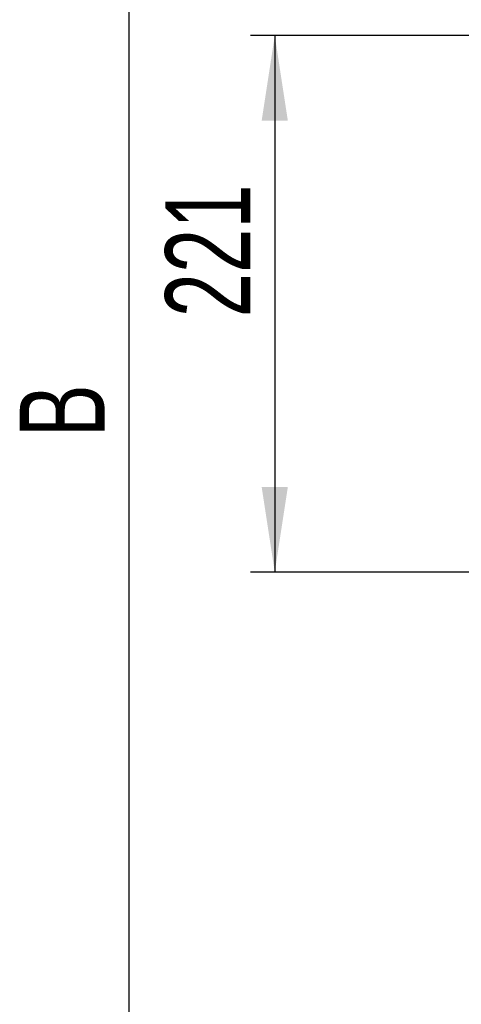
# Model space of a CAD drawing. Header units: millimetres. Extents: x 5 to 517, y 5 to 292.
# Tile 53 of 98: x 133 to 151, y 126 to 166. Entities that reach past the tile are written whole.
import ezdxf

# ---------------------------------------------------------------- set-up
doc = ezdxf.new("R2010")
doc.units = ezdxf.units.MM
doc.layers.add('图框', color=7, linetype='Continuous')
doc.styles.add('SLDTEXTSTYLE1', font='TXT', dxfattribs={"width": 0.7})
doc.dimstyles.new('SLDDIMSTYLE0', dxfattribs={"dimtxt": 3.5, "dimasz": 3.5, "dimexe": 0, "dimexo": 0.0625, "dimgap": 0.875, "dimtad": 2, "dimlfac": 10, "dimrnd": 1e-09, "dimzin": 12, "dimdsep": 46, "dimtxsty": 'SLDTEXTSTYLE1', "dimsah": 1, "dimcen": 0.09, "dimadec": 0, "dimazin": 3, "dimtfac": 1, "dimtofl": 0, "dimtmove": 0, "dimatfit": 3, "dimfxl": 0, "dimfrac": 2, "dimtolj": 1, "dimtzin": 12, "dimarcsym": 0})

# ---------------------------------------------------------------- blocks, each defined once
blk = doc.blocks.new('_D_4')
at = {"layer": '图框'}
for p, q in [((162.685, 199.713), (136.435, 199.713)), ((137.435, 101.153), (137.435, 199.713)), ((230.833, 101.153), (136.435, 101.153))]:
    blk.add_line(p, q, dxfattribs=at)
for points in [[(137.435, 199.713), (136.896, 196.213), (137.973, 196.213)], [(137.435, 101.153), (137.973, 104.653), (136.896, 104.653)]]:
    blk.add_solid(points, dxfattribs=at)
at = {"layer": '图框', "insert": (132.923, 149.053), "char_height": 3.5, "attachment_point": 1, "rotation": 90, "style": 'SLDTEXTSTYLE1'}
blk.add_mtext('B', dxfattribs=at)
blk = doc.blocks.new('_D_6')
at = {"layer": '图框'}
for p, q in [((194.258, 165.603), (142.435, 165.603)), ((143.435, 165.603), (143.435, 143.503)), ((159.115, 143.503), (142.435, 143.503))]:
    blk.add_line(p, q, dxfattribs=at)
for points in [[(143.435, 165.603), (142.896, 162.103), (143.973, 162.103)], [(143.435, 143.503), (143.973, 147.003), (142.896, 147.003)]]:
    blk.add_solid(points, dxfattribs=at)
at = {"layer": '图框', "insert": (138.923, 153.999), "char_height": 3.5, "attachment_point": 1, "rotation": 90, "style": 'SLDTEXTSTYLE1'}
blk.add_mtext('221', dxfattribs=at)

msp = doc.modelspace()

# ---------------------------------------------------------------- dimensions: what is measured, and where the dimension line sits
at = {"layer": '图框'}
for base, p1, p2, picture, middle in [((137.4346, 199.713), (231.8327, 101.153), (163.6846, 199.713), '_D_4', (137.4346, 149.8189)), ((143.4346, 143.503), (195.2585, 165.603), (160.1153, 143.503), '_D_6', (143.4346, 156.3028))]:
    dim = msp.add_linear_dim(base=base, p1=p1, p2=p2, angle=90, dimstyle='SLDDIMSTYLE0', dxfattribs=at)
    dim.commit()
    dim.dimension.update_dxf_attribs({"geometry": picture, "text_midpoint": middle, "dimtype": 160})

doc.saveas('drawing.dxf')
